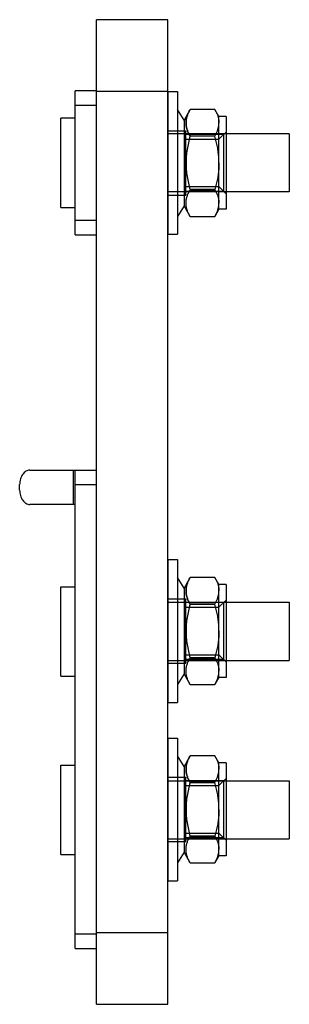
# Model space of a CAD drawing. Header units: millimetres. Extents: x 41 to 79, y 13 to 151.
import ezdxf

# ---------------------------------------------------------------- set-up
doc = ezdxf.new("R2010")
doc.units = ezdxf.units.MM
doc.header["$LTSCALE"] = 10.713366
doc.layers.get('0').update_dxf_attribs({"linetype": 'CONTINUOUS'})
doc.layers.add('INTFCLR_2889', color=7, linetype='CONTINUOUS')

msp = doc.modelspace()

# ---------------------------------------------------------------- linework, layer by layer
at = {"color": 7}
for p, q in [((51.6, 13.38), (51.6, 151.38)), ((61.6, 151.38), (51.6, 151.38)), ((61.6, 13.38), (61.6, 151.38)), ((48.6, 121.22), (48.6, 141.42)), ((51.6, 141.42), (48.6, 141.42)), ((51.6, 141.38), (61.6, 141.38)), ((48.6, 139.42), (51.6, 139.42)), ((46.6, 125.07), (46.6, 137.57)), ((48.6, 137.57), (46.6, 137.57)), ((78.6, 135.4), (61.6, 135.4)), ((78.6, 135.4), (78.6, 127.24)), ((78.6, 127.24), (61.6, 127.24)), ((46.6, 125.07), (48.6, 125.07)), ((51.6, 123.22), (48.6, 123.22)), ((48.6, 121.22), (51.6, 121.22)), ((42.24, 88.24), (51.6, 88.24)), ((48.31, 88.24), (48.31, 83.44)), ((48.6, 21.19), (48.6, 88.24)), ((40.82, 85.44), (40.82, 86.24)), ((48.6, 86.24), (51.6, 86.24)), ((48.6, 83.44), (42.24, 83.44)), ((46.6, 59.39), (46.6, 71.89)), ((46.6, 71.89), (48.6, 71.89)), ((61.6, 69.72), (78.6, 69.72)), ((78.6, 69.72), (78.6, 61.56)), ((61.6, 61.56), (78.6, 61.56)), ((46.6, 59.39), (48.6, 59.39)), ((46.6, 46.89), (48.6, 46.89)), ((46.6, 34.39), (46.6, 46.89)), ((61.6, 44.72), (78.6, 44.72)), ((78.6, 44.72), (78.6, 36.56)), ((61.6, 36.56), (78.6, 36.56)), ((46.6, 34.39), (48.6, 34.39)), ((51.6, 23.19), (48.6, 23.19)), ((61.6, 23.38), (51.6, 23.38)), ((48.6, 21.19), (51.6, 21.19)), ((51.6, 13.38), (61.6, 13.38))]:
    msp.add_line(p, q, dxfattribs=at)
for points, knots in [([(42.24, 88.24), (42.15, 88.24), (41.96, 88.22), (41.69, 88.1), (41.44, 87.91), (41.23, 87.66), (41.05, 87.35), (40.88, 86.88), (40.82, 86.5), (40.82, 86.24)], [0, 0, 0, 0, 0.103355, 0.210487, 0.324206, 0.446028, 0.57605, 0.713198, 1, 1, 1, 1]), ([(40.82, 85.44), (40.82, 85.18), (40.88, 84.8), (41.05, 84.33), (41.23, 84.03), (41.44, 83.78), (41.69, 83.59), (41.96, 83.47), (42.15, 83.44), (42.24, 83.44)], [0, 0, 0, 0, 0.286802, 0.42395, 0.553972, 0.675794, 0.789513, 0.896645, 1, 1, 1, 1])]:
    msp.add_open_spline(points, degree=3, knots=knots, dxfattribs=at)
at = {"layer": 'INTFCLR_2889', "color": 7}
for p, q in [((61.6, 141.3), (61.6, 121.3)), ((61.6, 141.3), (62.95, 141.3)), ((62.95, 141.3), (62.95, 121.3)), ((63.85, 137.3), (62.95, 138.8)), ((64.69, 138.8), (63.85, 137.3)), ((68.18, 138.8), (64.69, 138.8)), ((68.75, 137.8), (68.18, 138.8)), ((63.85, 137.3), (63.85, 125.3)), ((68.75, 124.8), (68.75, 137.8)), ((69.75, 137.8), (68.75, 137.8)), ((69.75, 137.8), (69.75, 124.8)), ((61.6, 135.8), (64.1, 135.8)), ((64.1, 135.3), (64.1, 135.8)), ((64.1, 127.3), (64.1, 135.3)), ((69.43, 135.3), (64.1, 135.3)), ((68.75, 134.62), (69.75, 135.62)), ((69.43, 127.3), (69.43, 135.3)), ((64.1, 134.62), (68.75, 134.62)), ((64.69, 135.06), (64.69, 135.04)), ((68.18, 135.06), (64.69, 135.06)), ((68.18, 135.04), (64.69, 135.04)), ((68.18, 135.04), (68.18, 135.06)), ((64.1, 127.98), (68.75, 127.98)), ((64.1, 126.8), (64.1, 127.3)), ((69.43, 127.3), (64.1, 127.3)), ((64.69, 127.56), (64.69, 127.54)), ((68.18, 127.56), (64.69, 127.56)), ((64.69, 127.54), (68.18, 127.54)), ((68.18, 127.56), (68.18, 127.54)), ((68.75, 127.98), (69.75, 126.98)), ((61.6, 126.8), (64.1, 126.8)), ((63.85, 125.3), (62.95, 123.8)), ((64.69, 123.8), (63.85, 125.3)), ((68.75, 124.8), (68.18, 123.8)), ((69.75, 124.8), (68.75, 124.8)), ((64.69, 123.8), (68.18, 123.8)), ((61.6, 121.3), (62.95, 121.3)), ((61.6, 75.7), (62.95, 75.7)), ((61.6, 75.7), (61.6, 55.7)), ((62.95, 75.7), (62.95, 55.7)), ((63.85, 71.7), (62.95, 73.2)), ((64.69, 73.2), (63.85, 71.7)), ((68.18, 73.2), (64.69, 73.2)), ((68.75, 72.2), (68.18, 73.2)), ((69.75, 72.2), (68.75, 72.2)), ((68.75, 59.2), (68.75, 72.2)), ((69.75, 72.2), (69.75, 59.2)), ((63.85, 71.7), (63.85, 59.7)), ((61.6, 70.2), (64.1, 70.2)), ((64.1, 69.7), (64.1, 70.2)), ((69.43, 69.7), (64.1, 69.7)), ((64.1, 61.7), (64.1, 69.7)), ((64.1, 69.03), (68.75, 69.03)), ((68.18, 69.46), (64.69, 69.46)), ((64.69, 69.46), (64.69, 69.45)), ((64.69, 69.45), (68.18, 69.45)), ((68.18, 69.45), (68.18, 69.46)), ((68.75, 69.03), (69.75, 70.03)), ((69.43, 61.7), (69.43, 69.7)), ((64.1, 62.38), (68.75, 62.38)), ((68.75, 62.38), (69.75, 61.38)), ((61.6, 61.2), (64.1, 61.2)), ((69.43, 61.7), (64.1, 61.7)), ((64.1, 61.2), (64.1, 61.7)), ((68.18, 61.96), (64.69, 61.96)), ((64.69, 61.96), (64.69, 61.95)), ((64.69, 61.95), (68.18, 61.95)), ((68.18, 61.96), (68.18, 61.95)), ((63.85, 59.7), (62.95, 58.2)), ((64.69, 58.2), (63.85, 59.7)), ((64.69, 58.2), (68.18, 58.2)), ((68.75, 59.2), (68.18, 58.2)), ((69.75, 59.2), (68.75, 59.2)), ((61.6, 55.7), (62.95, 55.7)), ((61.6, 50.7), (62.95, 50.7)), ((61.6, 50.7), (61.6, 30.7)), ((62.95, 50.7), (62.95, 30.7)), ((63.85, 46.7), (62.95, 48.2)), ((64.69, 48.2), (63.85, 46.7)), ((68.18, 48.2), (64.69, 48.2)), ((68.75, 47.2), (68.18, 48.2)), ((69.75, 47.2), (68.75, 47.2)), ((68.75, 34.2), (68.75, 47.2)), ((69.75, 47.2), (69.75, 34.2)), ((63.85, 46.7), (63.85, 34.7)), ((61.6, 45.2), (64.1, 45.2)), ((64.1, 44.7), (64.1, 45.2)), ((69.43, 44.7), (64.1, 44.7)), ((64.1, 36.7), (64.1, 44.7)), ((68.18, 44.46), (64.69, 44.46)), ((64.69, 44.46), (64.69, 44.45)), ((64.69, 44.45), (68.18, 44.45)), ((68.18, 44.45), (68.18, 44.46)), ((68.75, 44.03), (69.75, 45.03)), ((69.43, 36.7), (69.43, 44.7)), ((64.1, 44.03), (68.75, 44.03)), ((64.1, 37.38), (68.75, 37.38)), ((68.75, 37.38), (69.75, 36.38)), ((61.6, 36.2), (64.1, 36.2)), ((69.43, 36.7), (64.1, 36.7)), ((64.1, 36.2), (64.1, 36.7)), ((68.18, 36.96), (64.69, 36.96)), ((64.69, 36.96), (64.69, 36.95)), ((64.69, 36.95), (68.18, 36.95)), ((68.18, 36.96), (68.18, 36.95)), ((63.85, 34.7), (62.95, 33.2)), ((64.69, 33.2), (63.85, 34.7)), ((64.69, 33.2), (68.18, 33.2)), ((68.75, 34.2), (68.18, 33.2)), ((69.75, 34.2), (68.75, 34.2)), ((61.6, 30.7), (62.95, 30.7))]:
    msp.add_line(p, q, dxfattribs=at)
for points, knots in [([(64.69, 138.8), (64.6, 138.65), (64.45, 138.35), (64.27, 137.88), (64.16, 137.4), (64.12, 136.93), (64.16, 136.45), (64.27, 135.98), (64.45, 135.51), (64.6, 135.21), (64.69, 135.06)], [0, 0, 0, 0, 0.13086, 0.257455, 0.380117, 0.49998, 0.61982, 0.742403, 0.869093, 1, 1, 1, 1]), ([(64.69, 135.06), (64.6, 135.21), (64.45, 135.51), (64.27, 135.98), (64.16, 136.45), (64.12, 136.93), (64.16, 137.4), (64.27, 137.88), (64.45, 138.34), (64.6, 138.65), (64.69, 138.8)], [0, 0, 0, 0, 0.130889, 0.257505, 0.380178, 0.500044, 0.619881, 0.742454, 0.869124, 1, 1, 1, 1]), ([(68.18, 138.8), (68.25, 138.68), (68.38, 138.43), (68.54, 138.05), (68.66, 137.68), (68.74, 137.3), (68.75, 137.05), (68.75, 136.93)], [0, 0, 0, 0, 0.215102, 0.421656, 0.620126, 0.81216, 1, 1, 1, 1]), ([(68.18, 135.06), (68.25, 135.18), (68.38, 135.43), (68.54, 135.8), (68.66, 136.18), (68.74, 136.55), (68.75, 136.8), (68.75, 136.93)], [0, 0, 0, 0, 0.215151, 0.421727, 0.620195, 0.812206, 1, 1, 1, 1]), ([(64.69, 135.04), (64.6, 134.73), (64.45, 134.12), (64.27, 133.18), (64.16, 132.24), (64.12, 131.3), (64.16, 130.35), (64.27, 129.41), (64.45, 128.48), (64.6, 127.86), (64.69, 127.56)], [0, 0, 0, 0, 0.125437, 0.250746, 0.375719, 0.50001, 0.624277, 0.74916, 0.874546, 1, 1, 1, 1]), ([(68.75, 131.3), (68.75, 131.55), (68.74, 132.04), (68.66, 132.79), (68.54, 133.54), (68.38, 134.29), (68.25, 134.79), (68.18, 135.04)], [0, 0, 0, 0, 0.195455, 0.392891, 0.59261, 0.794995, 1, 1, 1, 1]), ([(68.75, 131.3), (68.75, 131.05), (68.74, 130.55), (68.66, 129.81), (68.54, 129.06), (68.38, 128.3), (68.25, 127.81), (68.18, 127.56)], [0, 0, 0, 0, 0.195459, 0.392897, 0.592617, 0.795002, 1, 1, 1, 1]), ([(64.69, 123.8), (64.6, 123.95), (64.45, 124.25), (64.27, 124.72), (64.16, 125.19), (64.12, 125.67), (64.16, 126.15), (64.27, 126.62), (64.45, 127.09), (64.6, 127.39), (64.69, 127.54)], [0, 0, 0, 0, 0.130858, 0.257454, 0.380116, 0.49998, 0.61982, 0.742405, 0.869095, 1, 1, 1, 1]), ([(68.18, 127.54), (68.25, 127.42), (68.38, 127.17), (68.54, 126.8), (68.66, 126.42), (68.74, 126.04), (68.75, 125.79), (68.75, 125.67)], [0, 0, 0, 0, 0.215108, 0.421666, 0.620136, 0.812167, 1, 1, 1, 1]), ([(68.18, 123.8), (68.25, 123.92), (68.38, 124.17), (68.54, 124.54), (68.66, 124.92), (68.74, 125.29), (68.75, 125.54), (68.75, 125.67)], [0, 0, 0, 0, 0.2151, 0.421655, 0.620126, 0.81216, 1, 1, 1, 1]), ([(64.69, 73.2), (64.6, 73.05), (64.45, 72.75), (64.27, 72.28), (64.16, 71.81), (64.12, 71.33), (64.16, 70.86), (64.27, 70.38), (64.45, 69.92), (64.6, 69.61), (64.69, 69.46)], [0, 0, 0, 0, 0.13086, 0.257455, 0.380117, 0.49998, 0.61982, 0.742403, 0.869093, 1, 1, 1, 1]), ([(64.69, 69.46), (64.6, 69.61), (64.45, 69.92), (64.27, 70.38), (64.16, 70.86), (64.12, 71.33), (64.16, 71.81), (64.27, 72.28), (64.45, 72.75), (64.6, 73.05), (64.69, 73.2)], [0, 0, 0, 0, 0.130889, 0.257505, 0.380178, 0.500044, 0.619881, 0.742454, 0.869124, 1, 1, 1, 1]), ([(68.18, 73.2), (68.25, 73.08), (68.38, 72.84), (68.54, 72.46), (68.66, 72.08), (68.74, 71.71), (68.75, 71.46), (68.75, 71.33)], [0, 0, 0, 0, 0.215102, 0.421656, 0.620126, 0.81216, 1, 1, 1, 1]), ([(68.18, 69.46), (68.25, 69.59), (68.38, 69.83), (68.54, 70.21), (68.66, 70.58), (68.74, 70.96), (68.75, 71.21), (68.75, 71.33)], [0, 0, 0, 0, 0.215151, 0.421727, 0.620195, 0.812206, 1, 1, 1, 1]), ([(64.69, 69.45), (64.6, 69.14), (64.45, 68.53), (64.27, 67.59), (64.16, 66.65), (64.12, 65.7), (64.16, 64.76), (64.27, 63.82), (64.45, 62.88), (64.6, 62.27), (64.69, 61.96)], [0, 0, 0, 0, 0.125437, 0.250746, 0.375719, 0.50001, 0.624277, 0.74916, 0.874546, 1, 1, 1, 1]), ([(68.75, 65.7), (68.75, 65.95), (68.74, 66.45), (68.66, 67.2), (68.54, 67.95), (68.38, 68.7), (68.25, 69.2), (68.18, 69.45)], [0, 0, 0, 0, 0.195455, 0.392891, 0.59261, 0.794995, 1, 1, 1, 1]), ([(68.75, 65.7), (68.75, 65.46), (68.74, 64.96), (68.66, 64.21), (68.54, 63.46), (68.38, 62.71), (68.25, 62.21), (68.18, 61.96)], [0, 0, 0, 0, 0.195459, 0.392897, 0.592617, 0.795002, 1, 1, 1, 1]), ([(64.69, 58.2), (64.6, 58.36), (64.45, 58.66), (64.27, 59.13), (64.16, 59.6), (64.12, 60.08), (64.16, 60.55), (64.27, 61.03), (64.45, 61.49), (64.6, 61.8), (64.69, 61.95)], [0, 0, 0, 0, 0.130858, 0.257454, 0.380116, 0.49998, 0.61982, 0.742405, 0.869095, 1, 1, 1, 1]), ([(68.18, 61.95), (68.25, 61.82), (68.38, 61.58), (68.54, 61.2), (68.66, 60.83), (68.74, 60.45), (68.75, 60.2), (68.75, 60.08)], [0, 0, 0, 0, 0.215108, 0.421666, 0.620136, 0.812167, 1, 1, 1, 1]), ([(68.18, 58.2), (68.25, 58.33), (68.38, 58.57), (68.54, 58.95), (68.66, 59.33), (68.74, 59.7), (68.75, 59.95), (68.75, 60.08)], [0, 0, 0, 0, 0.2151, 0.421655, 0.620126, 0.81216, 1, 1, 1, 1]), ([(64.69, 48.2), (64.6, 48.05), (64.45, 47.75), (64.27, 47.28), (64.16, 46.81), (64.12, 46.33), (64.16, 45.86), (64.27, 45.38), (64.45, 44.92), (64.6, 44.61), (64.69, 44.46)], [0, 0, 0, 0, 0.13086, 0.257455, 0.380117, 0.49998, 0.61982, 0.742403, 0.869093, 1, 1, 1, 1]), ([(64.69, 44.46), (64.6, 44.61), (64.45, 44.92), (64.27, 45.38), (64.16, 45.86), (64.12, 46.33), (64.16, 46.81), (64.27, 47.28), (64.45, 47.75), (64.6, 48.05), (64.69, 48.2)], [0, 0, 0, 0, 0.130889, 0.257505, 0.380178, 0.500044, 0.619881, 0.742454, 0.869124, 1, 1, 1, 1]), ([(68.18, 48.2), (68.25, 48.08), (68.38, 47.84), (68.54, 47.46), (68.66, 47.08), (68.74, 46.71), (68.75, 46.46), (68.75, 46.33)], [0, 0, 0, 0, 0.215102, 0.421656, 0.620126, 0.81216, 1, 1, 1, 1]), ([(68.18, 44.46), (68.25, 44.59), (68.38, 44.83), (68.54, 45.21), (68.66, 45.58), (68.74, 45.96), (68.75, 46.21), (68.75, 46.33)], [0, 0, 0, 0, 0.215151, 0.421727, 0.620195, 0.812206, 1, 1, 1, 1]), ([(64.69, 44.45), (64.6, 44.14), (64.45, 43.53), (64.27, 42.59), (64.16, 41.65), (64.12, 40.7), (64.16, 39.76), (64.27, 38.82), (64.45, 37.88), (64.6, 37.27), (64.69, 36.96)], [0, 0, 0, 0, 0.125437, 0.250746, 0.375719, 0.50001, 0.624277, 0.74916, 0.874546, 1, 1, 1, 1]), ([(68.75, 40.7), (68.75, 40.95), (68.74, 41.45), (68.66, 42.2), (68.54, 42.95), (68.38, 43.7), (68.25, 44.2), (68.18, 44.45)], [0, 0, 0, 0, 0.195455, 0.392891, 0.59261, 0.794995, 1, 1, 1, 1]), ([(68.75, 40.7), (68.75, 40.46), (68.74, 39.96), (68.66, 39.21), (68.54, 38.46), (68.38, 37.71), (68.25, 37.21), (68.18, 36.96)], [0, 0, 0, 0, 0.195459, 0.392897, 0.592617, 0.795002, 1, 1, 1, 1]), ([(64.69, 33.2), (64.6, 33.36), (64.45, 33.66), (64.27, 34.13), (64.16, 34.6), (64.12, 35.08), (64.16, 35.55), (64.27, 36.03), (64.45, 36.49), (64.6, 36.8), (64.69, 36.95)], [0, 0, 0, 0, 0.130858, 0.257454, 0.380116, 0.49998, 0.61982, 0.742405, 0.869095, 1, 1, 1, 1]), ([(68.18, 36.95), (68.25, 36.82), (68.38, 36.58), (68.54, 36.2), (68.66, 35.83), (68.74, 35.45), (68.75, 35.2), (68.75, 35.08)], [0, 0, 0, 0, 0.215108, 0.421666, 0.620136, 0.812167, 1, 1, 1, 1]), ([(68.18, 33.2), (68.25, 33.33), (68.38, 33.57), (68.54, 33.95), (68.66, 34.33), (68.74, 34.7), (68.75, 34.95), (68.75, 35.08)], [0, 0, 0, 0, 0.2151, 0.421655, 0.620126, 0.81216, 1, 1, 1, 1])]:
    msp.add_open_spline(points, degree=3, knots=knots, dxfattribs=at)

doc.saveas('drawing.dxf')
